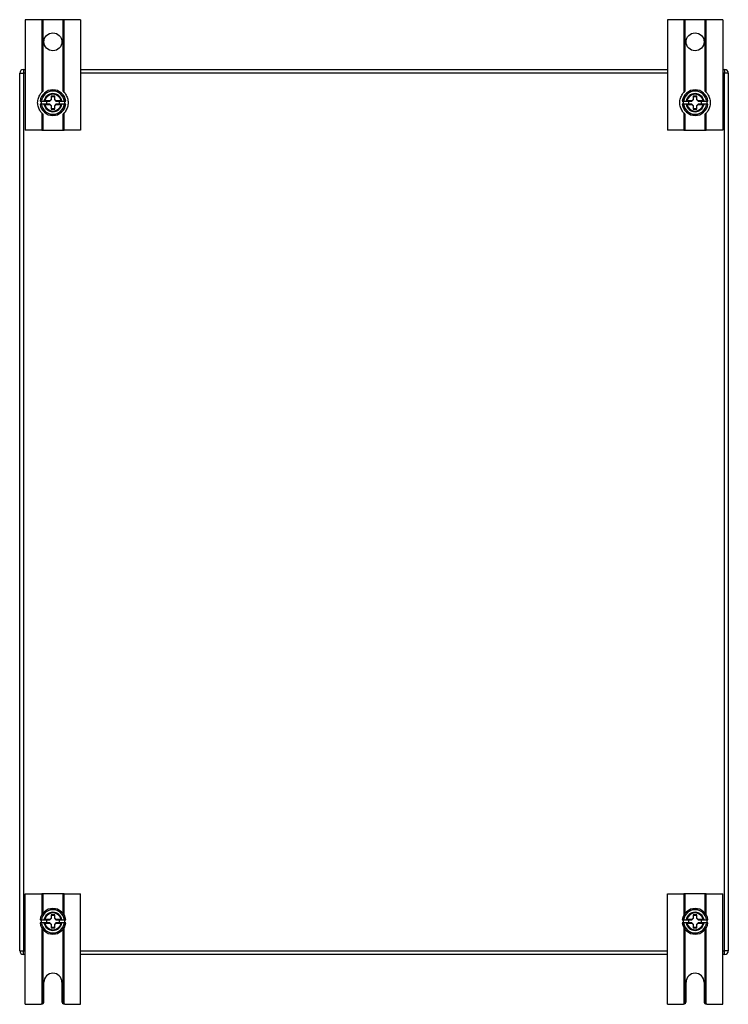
# Model space of a CAD drawing. Header units: inches. Extents: x 10 to 126, y 7 to 90.
# Tile 2 of 10: x 10 to 26, y 38 to 60. Entities that reach past the tile are written whole.
import ezdxf

# ---------------------------------------------------------------- set-up
doc = ezdxf.new("R2010")
doc.units = ezdxf.units.IN
doc.header["$MEASUREMENT"] = 0
doc.layers.add('Visible Edges(ANSI)', color=7, linetype='Continuous', lineweight=25)
doc.layers.add('Visible Tangent Edges(ANSI)', color=7, linetype='Continuous', lineweight=25)

msp = doc.modelspace()

# ---------------------------------------------------------------- linework, layer by layer
at = {"layer": 'Visible Edges(ANSI)'}
for p, q in [((10.549, 60.222), (10.176, 60.222)), ((10.176, 60.222), (10.176, 57.722)), ((10.579, 60.222), (10.549, 60.222)), ((11.022, 60.222), (10.579, 60.222)), ((11.053, 60.222), (11.022, 60.222)), ((11.426, 60.222), (11.053, 60.222)), ((11.426, 60.222), (11.426, 57.722)), ((25.049, 60.222), (24.676, 60.222)), ((24.676, 60.222), (24.676, 57.722)), ((25.079, 60.222), (25.049, 60.222)), ((25.522, 60.222), (25.079, 60.222)), ((25.553, 60.222), (25.522, 60.222)), ((25.926, 60.222), (25.553, 60.222)), ((25.926, 60.222), (25.926, 57.722)), ((10.051, 39.181), (10.051, 59.013)), ((10.135, 59.097), (10.176, 59.097)), ((11.426, 59.097), (24.676, 59.097)), ((25.926, 59.097), (25.967, 59.097)), ((26.051, 59.013), (26.051, 39.181)), ((10.512, 58.38), (10.542, 58.38)), ((10.542, 58.314), (10.512, 58.314)), ((10.542, 58.38), (10.599, 58.38)), ((10.599, 58.314), (10.542, 58.314)), ((10.599, 58.38), (10.607, 58.38)), ((10.607, 58.314), (10.599, 58.314)), ((10.607, 58.38), (10.613, 58.38)), ((10.613, 58.314), (10.607, 58.314)), ((10.613, 58.38), (10.731, 58.38)), ((10.731, 58.314), (10.613, 58.314)), ((10.663, 58.314), (10.663, 58.38)), ((10.731, 58.38), (10.728, 58.388)), ((10.731, 58.314), (10.728, 58.306)), ((10.731, 58.38), (10.767, 58.417)), ((10.767, 58.277), (10.731, 58.314)), ((10.759, 58.493), (10.767, 58.485)), ((10.759, 58.42), (10.767, 58.417)), ((10.767, 58.417), (10.767, 58.485)), ((10.767, 58.485), (10.834, 58.485)), ((10.834, 58.485), (10.842, 58.493)), ((10.834, 58.485), (10.834, 58.417)), ((10.834, 58.417), (10.842, 58.42)), ((10.834, 58.417), (10.87, 58.38)), ((10.87, 58.314), (10.834, 58.277)), ((10.87, 58.38), (10.873, 58.388)), ((10.87, 58.38), (10.988, 58.38)), ((10.988, 58.314), (10.87, 58.314)), ((10.87, 58.314), (10.873, 58.306)), ((10.938, 58.38), (10.938, 58.314)), ((10.988, 58.38), (10.995, 58.38)), ((10.995, 58.314), (10.988, 58.314)), ((10.995, 58.38), (11.003, 58.38)), ((11.003, 58.314), (10.995, 58.314)), ((11.003, 58.38), (11.06, 58.38)), ((11.06, 58.314), (11.003, 58.314)), ((11.06, 58.38), (11.089, 58.38)), ((11.089, 58.314), (11.06, 58.314)), ((25.012, 58.38), (25.042, 58.38)), ((25.042, 58.314), (25.012, 58.314)), ((25.042, 58.38), (25.099, 58.38)), ((25.099, 58.314), (25.042, 58.314)), ((25.099, 58.38), (25.107, 58.38)), ((25.107, 58.314), (25.099, 58.314)), ((25.107, 58.38), (25.113, 58.38)), ((25.113, 58.314), (25.107, 58.314)), ((25.113, 58.38), (25.231, 58.38)), ((25.231, 58.314), (25.113, 58.314)), ((25.163, 58.314), (25.163, 58.38)), ((25.231, 58.38), (25.228, 58.388)), ((25.231, 58.314), (25.228, 58.306)), ((25.231, 58.38), (25.267, 58.417)), ((25.267, 58.277), (25.231, 58.314)), ((25.259, 58.493), (25.267, 58.485)), ((25.259, 58.42), (25.267, 58.417)), ((25.267, 58.417), (25.267, 58.485)), ((25.267, 58.485), (25.334, 58.485)), ((25.334, 58.485), (25.342, 58.493)), ((25.334, 58.485), (25.334, 58.417)), ((25.334, 58.417), (25.342, 58.42)), ((25.334, 58.417), (25.37, 58.38)), ((25.37, 58.314), (25.334, 58.277)), ((25.37, 58.38), (25.373, 58.388)), ((25.37, 58.38), (25.488, 58.38)), ((25.488, 58.314), (25.37, 58.314)), ((25.37, 58.314), (25.373, 58.306)), ((25.438, 58.38), (25.438, 58.314)), ((25.488, 58.38), (25.495, 58.38)), ((25.495, 58.314), (25.488, 58.314)), ((25.495, 58.38), (25.503, 58.38)), ((25.503, 58.314), (25.495, 58.314)), ((25.503, 58.38), (25.56, 58.38)), ((25.56, 58.314), (25.503, 58.314)), ((25.56, 58.38), (25.589, 58.38)), ((25.589, 58.314), (25.56, 58.314)), ((10.767, 58.277), (10.759, 58.274)), ((10.767, 58.209), (10.759, 58.201)), ((10.767, 58.209), (10.767, 58.277)), ((10.834, 58.209), (10.767, 58.209)), ((10.842, 58.274), (10.834, 58.277)), ((10.834, 58.277), (10.834, 58.209)), ((10.842, 58.201), (10.834, 58.209)), ((25.267, 58.277), (25.259, 58.274)), ((25.267, 58.209), (25.259, 58.201)), ((25.267, 58.209), (25.267, 58.277)), ((25.334, 58.209), (25.267, 58.209)), ((25.342, 58.274), (25.334, 58.277)), ((25.334, 58.277), (25.334, 58.209)), ((25.342, 58.201), (25.334, 58.209)), ((10.549, 57.722), (10.176, 57.722)), ((10.549, 57.722), (10.579, 57.722)), ((10.579, 57.722), (11.022, 57.722)), ((11.022, 57.722), (11.053, 57.722)), ((11.426, 57.722), (11.053, 57.722)), ((25.049, 57.722), (24.676, 57.722)), ((25.049, 57.722), (25.079, 57.722)), ((25.079, 57.722), (25.522, 57.722)), ((25.522, 57.722), (25.553, 57.722)), ((25.926, 57.722), (25.553, 57.722)), ((10.176, 40.472), (10.549, 40.472)), ((10.176, 37.972), (10.176, 40.472)), ((10.579, 40.472), (10.549, 40.472)), ((11.022, 40.472), (10.579, 40.472)), ((11.053, 40.472), (11.022, 40.472)), ((11.053, 40.472), (11.426, 40.472)), ((11.426, 37.972), (11.426, 40.472)), ((24.676, 40.472), (25.049, 40.472)), ((24.676, 37.972), (24.676, 40.472)), ((25.079, 40.472), (25.049, 40.472)), ((25.522, 40.472), (25.079, 40.472)), ((25.553, 40.472), (25.522, 40.472)), ((25.553, 40.472), (25.926, 40.472)), ((25.926, 37.972), (25.926, 40.472)), ((10.512, 39.88), (10.542, 39.88)), ((10.542, 39.88), (10.599, 39.88)), ((10.599, 39.88), (10.607, 39.88)), ((10.607, 39.88), (10.613, 39.88)), ((10.613, 39.88), (10.731, 39.88)), ((10.663, 39.814), (10.663, 39.88)), ((10.731, 39.88), (10.728, 39.888)), ((10.731, 39.88), (10.767, 39.917)), ((10.759, 39.993), (10.767, 39.985)), ((10.759, 39.92), (10.767, 39.917)), ((10.767, 39.917), (10.767, 39.985)), ((10.767, 39.985), (10.834, 39.985)), ((10.834, 39.985), (10.842, 39.993)), ((10.834, 39.985), (10.834, 39.917)), ((10.834, 39.917), (10.842, 39.92)), ((10.834, 39.917), (10.87, 39.88)), ((10.87, 39.88), (10.873, 39.888)), ((10.87, 39.88), (10.988, 39.88)), ((10.938, 39.88), (10.938, 39.814)), ((10.988, 39.88), (10.995, 39.88)), ((10.995, 39.88), (11.003, 39.88)), ((11.003, 39.88), (11.06, 39.88)), ((11.06, 39.88), (11.089, 39.88)), ((25.012, 39.88), (25.042, 39.88)), ((25.042, 39.88), (25.099, 39.88)), ((25.099, 39.88), (25.107, 39.88)), ((25.107, 39.88), (25.113, 39.88)), ((25.113, 39.88), (25.231, 39.88)), ((25.163, 39.814), (25.163, 39.88)), ((25.231, 39.88), (25.228, 39.888)), ((25.231, 39.88), (25.267, 39.917)), ((25.259, 39.993), (25.267, 39.985)), ((25.259, 39.92), (25.267, 39.917)), ((25.267, 39.917), (25.267, 39.985)), ((25.267, 39.985), (25.334, 39.985)), ((25.334, 39.985), (25.342, 39.993)), ((25.334, 39.985), (25.334, 39.917)), ((25.334, 39.917), (25.342, 39.92)), ((25.334, 39.917), (25.37, 39.88)), ((25.37, 39.88), (25.373, 39.888)), ((25.37, 39.88), (25.488, 39.88)), ((25.438, 39.88), (25.438, 39.814)), ((25.488, 39.88), (25.495, 39.88)), ((25.495, 39.88), (25.503, 39.88)), ((25.503, 39.88), (25.56, 39.88)), ((25.56, 39.88), (25.589, 39.88)), ((10.542, 39.814), (10.512, 39.814)), ((10.599, 39.814), (10.542, 39.814)), ((10.607, 39.814), (10.599, 39.814)), ((10.613, 39.814), (10.607, 39.814)), ((10.731, 39.814), (10.613, 39.814)), ((10.731, 39.814), (10.728, 39.806)), ((10.767, 39.777), (10.731, 39.814)), ((10.767, 39.777), (10.759, 39.774)), ((10.767, 39.709), (10.759, 39.701)), ((10.767, 39.709), (10.767, 39.777)), ((10.834, 39.709), (10.767, 39.709)), ((10.87, 39.814), (10.834, 39.777)), ((10.842, 39.774), (10.834, 39.777)), ((10.834, 39.777), (10.834, 39.709)), ((10.842, 39.701), (10.834, 39.709)), ((10.988, 39.814), (10.87, 39.814)), ((10.87, 39.814), (10.873, 39.806)), ((10.995, 39.814), (10.988, 39.814)), ((11.003, 39.814), (10.995, 39.814)), ((11.06, 39.814), (11.003, 39.814)), ((11.089, 39.814), (11.06, 39.814)), ((25.042, 39.814), (25.012, 39.814)), ((25.099, 39.814), (25.042, 39.814)), ((25.107, 39.814), (25.099, 39.814)), ((25.113, 39.814), (25.107, 39.814)), ((25.231, 39.814), (25.113, 39.814)), ((25.231, 39.814), (25.228, 39.806)), ((25.267, 39.777), (25.231, 39.814)), ((25.267, 39.777), (25.259, 39.774)), ((25.267, 39.709), (25.259, 39.701)), ((25.267, 39.709), (25.267, 39.777)), ((25.334, 39.709), (25.267, 39.709)), ((25.37, 39.814), (25.334, 39.777)), ((25.342, 39.774), (25.334, 39.777)), ((25.334, 39.777), (25.334, 39.709)), ((25.342, 39.701), (25.334, 39.709)), ((25.488, 39.814), (25.37, 39.814)), ((25.37, 39.814), (25.373, 39.806)), ((25.495, 39.814), (25.488, 39.814)), ((25.503, 39.814), (25.495, 39.814)), ((25.56, 39.814), (25.503, 39.814)), ((25.589, 39.814), (25.56, 39.814)), ((10.176, 39.097), (10.135, 39.097)), ((24.676, 39.097), (11.426, 39.097)), ((25.967, 39.097), (25.926, 39.097)), ((10.598, 38.034), (10.598, 38.472)), ((11.004, 38.472), (11.004, 38.034)), ((25.098, 38.034), (25.098, 38.472)), ((25.504, 38.472), (25.504, 38.034)), ((10.176, 37.972), (10.536, 37.972)), ((11.066, 37.972), (11.426, 37.972)), ((24.676, 37.972), (25.036, 37.972)), ((25.566, 37.972), (25.926, 37.972))]:
    msp.add_line(p, q, dxfattribs=at)
at = {"layer": 'Visible Edges(ANSI)', "flags": 128}
for points in [[(10.549, 58.112), (10.543, 58.118), (10.535, 58.127), (10.525, 58.14), (10.514, 58.156), (10.502, 58.175), (10.491, 58.197), (10.481, 58.219), (10.472, 58.243), (10.465, 58.268), (10.46, 58.295), (10.457, 58.321), (10.456, 58.347), (10.457, 58.373), (10.46, 58.399), (10.465, 58.426), (10.472, 58.451), (10.481, 58.475), (10.491, 58.497), (10.502, 58.519), (10.514, 58.538), (10.525, 58.554), (10.535, 58.567), (10.543, 58.576), (10.549, 58.582)], [(10.549, 58.582), (10.549, 58.582), (10.55, 58.583), (10.55, 58.584), (10.551, 58.585), (10.552, 58.585), (10.553, 58.586), (10.554, 58.588), (10.555, 58.589), (10.556, 58.59), (10.558, 58.591), (10.559, 58.592), (10.56, 58.594), (10.562, 58.595), (10.563, 58.597), (10.565, 58.598), (10.566, 58.599), (10.568, 58.601), (10.569, 58.602), (10.571, 58.604), (10.573, 58.605), (10.574, 58.607), (10.576, 58.608), (10.578, 58.61), (10.579, 58.611)], [(11.022, 58.611), (11.024, 58.61), (11.025, 58.608), (11.027, 58.607), (11.029, 58.605), (11.03, 58.604), (11.032, 58.602), (11.034, 58.601), (11.035, 58.599), (11.037, 58.598), (11.038, 58.597), (11.04, 58.595), (11.041, 58.594), (11.042, 58.592), (11.044, 58.591), (11.045, 58.59), (11.046, 58.589), (11.047, 58.588), (11.048, 58.586), (11.049, 58.585), (11.05, 58.585), (11.051, 58.584), (11.052, 58.583), (11.052, 58.582), (11.053, 58.582)], [(11.053, 58.582), (11.058, 58.576), (11.066, 58.567), (11.076, 58.554), (11.087, 58.538), (11.099, 58.519), (11.111, 58.497), (11.12, 58.475), (11.129, 58.451), (11.136, 58.426), (11.141, 58.399), (11.144, 58.373), (11.145, 58.347), (11.144, 58.321), (11.141, 58.295), (11.136, 58.268), (11.129, 58.243), (11.12, 58.219), (11.111, 58.197), (11.099, 58.175), (11.087, 58.156), (11.076, 58.14), (11.066, 58.127), (11.058, 58.118), (11.053, 58.112)], [(25.049, 58.112), (25.043, 58.118), (25.035, 58.127), (25.025, 58.14), (25.014, 58.156), (25.002, 58.175), (24.991, 58.197), (24.981, 58.219), (24.972, 58.243), (24.965, 58.268), (24.96, 58.295), (24.957, 58.321), (24.956, 58.347), (24.957, 58.373), (24.96, 58.399), (24.965, 58.426), (24.972, 58.451), (24.981, 58.475), (24.991, 58.497), (25.002, 58.519), (25.014, 58.538), (25.025, 58.554), (25.035, 58.567), (25.043, 58.576), (25.049, 58.582)], [(25.049, 58.582), (25.049, 58.582), (25.05, 58.583), (25.05, 58.584), (25.051, 58.585), (25.052, 58.585), (25.053, 58.586), (25.054, 58.588), (25.055, 58.589), (25.056, 58.59), (25.058, 58.591), (25.059, 58.592), (25.06, 58.594), (25.062, 58.595), (25.063, 58.597), (25.065, 58.598), (25.066, 58.599), (25.068, 58.601), (25.069, 58.602), (25.071, 58.604), (25.073, 58.605), (25.074, 58.607), (25.076, 58.608), (25.078, 58.61), (25.079, 58.611)], [(25.522, 58.611), (25.524, 58.61), (25.525, 58.608), (25.527, 58.607), (25.529, 58.605), (25.53, 58.604), (25.532, 58.602), (25.534, 58.601), (25.535, 58.599), (25.537, 58.598), (25.538, 58.597), (25.54, 58.595), (25.541, 58.594), (25.542, 58.592), (25.544, 58.591), (25.545, 58.59), (25.546, 58.589), (25.547, 58.588), (25.548, 58.586), (25.549, 58.585), (25.55, 58.585), (25.551, 58.584), (25.552, 58.583), (25.552, 58.582), (25.553, 58.582)], [(25.553, 58.582), (25.558, 58.576), (25.566, 58.567), (25.576, 58.554), (25.587, 58.538), (25.599, 58.519), (25.611, 58.497), (25.62, 58.475), (25.629, 58.451), (25.636, 58.426), (25.641, 58.399), (25.644, 58.373), (25.645, 58.347), (25.644, 58.321), (25.641, 58.295), (25.636, 58.268), (25.629, 58.243), (25.62, 58.219), (25.611, 58.197), (25.599, 58.175), (25.587, 58.156), (25.576, 58.14), (25.566, 58.127), (25.558, 58.118), (25.553, 58.112)], [(10.579, 58.083), (10.578, 58.084), (10.576, 58.086), (10.574, 58.087), (10.573, 58.089), (10.571, 58.09), (10.569, 58.092), (10.568, 58.093), (10.566, 58.095), (10.565, 58.096), (10.563, 58.098), (10.562, 58.099), (10.56, 58.1), (10.559, 58.102), (10.558, 58.103), (10.556, 58.104), (10.555, 58.105), (10.554, 58.107), (10.553, 58.108), (10.552, 58.109), (10.551, 58.11), (10.55, 58.11), (10.55, 58.111), (10.549, 58.112), (10.549, 58.112)], [(11.053, 58.112), (11.052, 58.112), (11.052, 58.111), (11.051, 58.11), (11.05, 58.11), (11.049, 58.109), (11.048, 58.108), (11.047, 58.107), (11.046, 58.105), (11.045, 58.104), (11.044, 58.103), (11.042, 58.102), (11.041, 58.1), (11.04, 58.099), (11.038, 58.098), (11.037, 58.096), (11.035, 58.095), (11.034, 58.093), (11.032, 58.092), (11.03, 58.09), (11.029, 58.089), (11.027, 58.087), (11.025, 58.086), (11.024, 58.084), (11.022, 58.083)], [(25.079, 58.083), (25.078, 58.084), (25.076, 58.086), (25.074, 58.087), (25.073, 58.089), (25.071, 58.09), (25.069, 58.092), (25.068, 58.093), (25.066, 58.095), (25.065, 58.096), (25.063, 58.098), (25.062, 58.099), (25.06, 58.1), (25.059, 58.102), (25.058, 58.103), (25.056, 58.104), (25.055, 58.105), (25.054, 58.107), (25.053, 58.108), (25.052, 58.109), (25.051, 58.11), (25.05, 58.11), (25.05, 58.111), (25.049, 58.112), (25.049, 58.112)], [(25.553, 58.112), (25.552, 58.112), (25.552, 58.111), (25.551, 58.11), (25.55, 58.11), (25.549, 58.109), (25.548, 58.108), (25.547, 58.107), (25.546, 58.105), (25.545, 58.104), (25.544, 58.103), (25.542, 58.102), (25.541, 58.1), (25.54, 58.099), (25.538, 58.098), (25.537, 58.096), (25.535, 58.095), (25.534, 58.093), (25.532, 58.092), (25.53, 58.09), (25.529, 58.089), (25.527, 58.087), (25.525, 58.086), (25.524, 58.084), (25.522, 58.083)], [(10.549, 37.973), (10.548, 37.973), (10.548, 37.973), (10.548, 37.973), (10.547, 37.973), (10.547, 37.973), (10.547, 37.973), (10.546, 37.973), (10.546, 37.973), (10.545, 37.973), (10.545, 37.973), (10.544, 37.973), (10.544, 37.973), (10.543, 37.972), (10.543, 37.972), (10.542, 37.972), (10.541, 37.972), (10.541, 37.972), (10.54, 37.972), (10.539, 37.972), (10.539, 37.972), (10.538, 37.972), (10.537, 37.972), (10.536, 37.972), (10.536, 37.972)], [(10.579, 37.99), (10.578, 37.989), (10.577, 37.987), (10.575, 37.986), (10.573, 37.985), (10.572, 37.984), (10.57, 37.982), (10.568, 37.981), (10.567, 37.98), (10.565, 37.98), (10.564, 37.979), (10.562, 37.978), (10.56, 37.977), (10.559, 37.977), (10.558, 37.976), (10.556, 37.976), (10.555, 37.975), (10.554, 37.975), (10.553, 37.974), (10.552, 37.974), (10.551, 37.974), (10.55, 37.974), (10.55, 37.974), (10.549, 37.974), (10.549, 37.973)], [(11.053, 37.973), (11.052, 37.974), (11.052, 37.974), (11.051, 37.974), (11.05, 37.974), (11.05, 37.974), (11.049, 37.974), (11.047, 37.975), (11.046, 37.975), (11.045, 37.976), (11.044, 37.976), (11.042, 37.977), (11.041, 37.977), (11.039, 37.978), (11.038, 37.979), (11.036, 37.98), (11.035, 37.98), (11.033, 37.981), (11.031, 37.982), (11.03, 37.984), (11.028, 37.985), (11.026, 37.986), (11.025, 37.987), (11.023, 37.989), (11.022, 37.99)], [(11.066, 37.972), (11.065, 37.972), (11.064, 37.972), (11.063, 37.972), (11.063, 37.972), (11.062, 37.972), (11.061, 37.972), (11.061, 37.972), (11.06, 37.972), (11.059, 37.972), (11.059, 37.972), (11.058, 37.972), (11.058, 37.973), (11.057, 37.973), (11.057, 37.973), (11.056, 37.973), (11.056, 37.973), (11.055, 37.973), (11.055, 37.973), (11.054, 37.973), (11.054, 37.973), (11.054, 37.973), (11.053, 37.973), (11.053, 37.973), (11.053, 37.973)], [(25.049, 37.973), (25.048, 37.973), (25.048, 37.973), (25.048, 37.973), (25.047, 37.973), (25.047, 37.973), (25.047, 37.973), (25.046, 37.973), (25.046, 37.973), (25.045, 37.973), (25.045, 37.973), (25.044, 37.973), (25.044, 37.973), (25.043, 37.972), (25.043, 37.972), (25.042, 37.972), (25.041, 37.972), (25.041, 37.972), (25.04, 37.972), (25.039, 37.972), (25.039, 37.972), (25.038, 37.972), (25.037, 37.972), (25.036, 37.972), (25.036, 37.972)], [(25.079, 37.99), (25.078, 37.989), (25.077, 37.987), (25.075, 37.986), (25.073, 37.985), (25.072, 37.984), (25.07, 37.982), (25.068, 37.981), (25.067, 37.98), (25.065, 37.98), (25.064, 37.979), (25.062, 37.978), (25.06, 37.977), (25.059, 37.977), (25.058, 37.976), (25.056, 37.976), (25.055, 37.975), (25.054, 37.975), (25.053, 37.974), (25.052, 37.974), (25.051, 37.974), (25.05, 37.974), (25.05, 37.974), (25.049, 37.974), (25.049, 37.973)], [(25.553, 37.973), (25.552, 37.974), (25.552, 37.974), (25.551, 37.974), (25.55, 37.974), (25.55, 37.974), (25.549, 37.974), (25.547, 37.975), (25.546, 37.975), (25.545, 37.976), (25.544, 37.976), (25.542, 37.977), (25.541, 37.977), (25.539, 37.978), (25.538, 37.979), (25.536, 37.98), (25.535, 37.98), (25.533, 37.981), (25.531, 37.982), (25.53, 37.984), (25.528, 37.985), (25.526, 37.986), (25.525, 37.987), (25.523, 37.989), (25.522, 37.99)], [(25.566, 37.972), (25.565, 37.972), (25.564, 37.972), (25.563, 37.972), (25.563, 37.972), (25.562, 37.972), (25.561, 37.972), (25.561, 37.972), (25.56, 37.972), (25.559, 37.972), (25.559, 37.972), (25.558, 37.972), (25.558, 37.973), (25.557, 37.973), (25.557, 37.973), (25.556, 37.973), (25.556, 37.973), (25.555, 37.973), (25.555, 37.973), (25.554, 37.973), (25.554, 37.973), (25.554, 37.973), (25.553, 37.973), (25.553, 37.973), (25.553, 37.973)]]:
    msp.add_lwpolyline(points, dxfattribs=at)
at = {"layer": 'Visible Edges(ANSI)'}
for centre in [(10.801, 59.722), (25.301, 59.722)]:
    msp.add_circle(centre, 0.203, dxfattribs=at)
for centre, radius, start, end in [((10.135, 59.013), 0.084, 90, 180), ((25.967, 59.013), 0.084, 0, 90), ((10.801, 58.347), 0.291, 6.6104, 173.3896), ((10.801, 58.347), 0.197, 9.7878, 170.2122), ((25.301, 58.347), 0.291, 6.6104, 173.3896), ((25.301, 58.347), 0.197, 9.7878, 170.2122), ((10.801, 58.347), 0.291, 186.6104, 353.3896), ((10.801, 58.347), 0.269, 172.8461, 187.1539), ((10.801, 58.347), 0.197, 189.7878, 350.2122), ((10.801, 58.347), 0.269, 352.8461, 7.1539), ((25.301, 58.347), 0.291, 186.6104, 353.3896), ((25.301, 58.347), 0.269, 172.8461, 187.1539), ((25.301, 58.347), 0.197, 189.7878, 350.2122), ((25.301, 58.347), 0.269, 352.8461, 7.1539), ((10.801, 39.847), 0.291, 6.6104, 173.3896), ((25.301, 39.847), 0.291, 6.6104, 173.3896), ((10.801, 39.847), 0.269, 172.8461, 187.1539), ((10.801, 39.847), 0.197, 9.7878, 170.2122), ((10.801, 39.847), 0.269, 352.8461, 7.1539), ((25.301, 39.847), 0.269, 172.8461, 187.1539), ((25.301, 39.847), 0.197, 9.7878, 170.2122), ((25.301, 39.847), 0.269, 352.8461, 7.1539), ((10.801, 39.847), 0.291, 186.6104, 353.3896), ((10.801, 39.847), 0.197, 189.7878, 350.2122), ((25.301, 39.847), 0.291, 186.6104, 353.3896), ((25.301, 39.847), 0.197, 189.7878, 350.2122), ((10.135, 39.181), 0.084, 180, 270), ((25.967, 39.181), 0.084, 270, 0), ((10.801, 38.472), 0.203, 0, 180), ((25.301, 38.472), 0.203, 0, 180), ((10.536, 38.034), 0.062, 314.9335, 0), ((11.066, 38.034), 0.062, 180, 225.0665), ((25.036, 38.034), 0.062, 314.9335, 0), ((25.566, 38.034), 0.062, 180, 225.0665)]:
    msp.add_arc(centre, radius, start, end, dxfattribs=at)
at = {"layer": 'Visible Tangent Edges(ANSI)'}
for p, q in [((10.549, 60.222), (10.549, 58.582)), ((10.579, 58.611), (10.579, 60.222)), ((11.022, 60.222), (11.022, 58.611)), ((11.053, 58.582), (11.053, 60.222)), ((25.049, 60.222), (25.049, 58.582)), ((25.079, 58.611), (25.079, 60.222)), ((25.522, 60.222), (25.522, 58.611)), ((25.553, 58.582), (25.553, 60.222)), ((10.051, 59.013), (10.135, 59.013)), ((10.135, 59.097), (10.135, 59.013)), ((10.176, 59.013), (10.135, 59.013)), ((10.135, 59.013), (10.135, 39.181)), ((24.676, 59.013), (11.426, 59.013)), ((25.967, 59.013), (25.926, 59.013)), ((25.967, 59.097), (25.967, 59.013)), ((26.051, 59.013), (25.967, 59.013)), ((25.967, 39.181), (25.967, 59.013)), ((10.609, 58.39), (10.616, 58.388)), ((10.609, 58.304), (10.616, 58.306)), ((10.728, 58.388), (10.616, 58.388)), ((10.616, 58.306), (10.728, 58.306)), ((10.759, 58.42), (10.728, 58.388)), ((10.728, 58.306), (10.759, 58.274)), ((10.759, 58.493), (10.759, 58.42)), ((10.842, 58.493), (10.759, 58.493)), ((10.842, 58.42), (10.842, 58.493)), ((10.873, 58.388), (10.842, 58.42)), ((10.842, 58.274), (10.873, 58.306)), ((10.985, 58.388), (10.873, 58.388)), ((10.873, 58.306), (10.985, 58.306)), ((10.993, 58.39), (10.985, 58.388)), ((10.993, 58.304), (10.985, 58.306)), ((25.109, 58.39), (25.116, 58.388)), ((25.109, 58.304), (25.116, 58.306)), ((25.228, 58.388), (25.116, 58.388)), ((25.116, 58.306), (25.228, 58.306)), ((25.259, 58.42), (25.228, 58.388)), ((25.228, 58.306), (25.259, 58.274)), ((25.259, 58.493), (25.259, 58.42)), ((25.342, 58.493), (25.259, 58.493)), ((25.342, 58.42), (25.342, 58.493)), ((25.373, 58.388), (25.342, 58.42)), ((25.342, 58.274), (25.373, 58.306)), ((25.485, 58.388), (25.373, 58.388)), ((25.373, 58.306), (25.485, 58.306)), ((25.493, 58.39), (25.485, 58.388)), ((25.493, 58.304), (25.485, 58.306)), ((10.549, 58.112), (10.549, 57.722)), ((10.579, 57.722), (10.579, 58.083)), ((10.759, 58.274), (10.759, 58.201)), ((10.759, 58.201), (10.842, 58.201)), ((10.842, 58.201), (10.842, 58.274)), ((11.022, 58.083), (11.022, 57.722)), ((11.053, 57.722), (11.053, 58.112)), ((25.049, 58.112), (25.049, 57.722)), ((25.079, 57.722), (25.079, 58.083)), ((25.259, 58.274), (25.259, 58.201)), ((25.259, 58.201), (25.342, 58.201)), ((25.342, 58.201), (25.342, 58.274)), ((25.522, 58.083), (25.522, 57.722)), ((25.553, 57.722), (25.553, 58.112)), ((10.549, 40.472), (10.549, 39.992)), ((10.579, 40.036), (10.579, 40.472)), ((11.022, 40.472), (11.022, 40.036)), ((11.053, 39.992), (11.053, 40.472)), ((25.049, 40.472), (25.049, 39.992)), ((25.079, 40.036), (25.079, 40.472)), ((25.522, 40.472), (25.522, 40.036)), ((25.553, 39.992), (25.553, 40.472)), ((10.609, 39.89), (10.616, 39.888)), ((10.728, 39.888), (10.616, 39.888)), ((10.759, 39.92), (10.728, 39.888)), ((10.759, 39.993), (10.759, 39.92)), ((10.842, 39.993), (10.759, 39.993)), ((10.842, 39.92), (10.842, 39.993)), ((10.873, 39.888), (10.842, 39.92)), ((10.985, 39.888), (10.873, 39.888)), ((10.993, 39.89), (10.985, 39.888)), ((25.109, 39.89), (25.116, 39.888)), ((25.228, 39.888), (25.116, 39.888)), ((25.259, 39.92), (25.228, 39.888)), ((25.259, 39.993), (25.259, 39.92)), ((25.342, 39.993), (25.259, 39.993)), ((25.342, 39.92), (25.342, 39.993)), ((25.373, 39.888), (25.342, 39.92)), ((25.485, 39.888), (25.373, 39.888)), ((25.493, 39.89), (25.485, 39.888)), ((10.549, 39.702), (10.549, 37.973)), ((10.579, 37.99), (10.579, 39.658)), ((10.609, 39.804), (10.616, 39.806)), ((10.616, 39.806), (10.728, 39.806)), ((10.728, 39.806), (10.759, 39.774)), ((10.759, 39.774), (10.759, 39.701)), ((10.759, 39.701), (10.842, 39.701)), ((10.842, 39.774), (10.873, 39.806)), ((10.842, 39.701), (10.842, 39.774)), ((10.873, 39.806), (10.985, 39.806)), ((10.993, 39.804), (10.985, 39.806)), ((11.022, 39.658), (11.022, 37.99)), ((11.053, 37.973), (11.053, 39.702)), ((25.049, 39.702), (25.049, 37.973)), ((25.079, 37.99), (25.079, 39.658)), ((25.109, 39.804), (25.116, 39.806)), ((25.116, 39.806), (25.228, 39.806)), ((25.228, 39.806), (25.259, 39.774)), ((25.259, 39.774), (25.259, 39.701)), ((25.259, 39.701), (25.342, 39.701)), ((25.342, 39.774), (25.373, 39.806)), ((25.342, 39.701), (25.342, 39.774)), ((25.373, 39.806), (25.485, 39.806)), ((25.493, 39.804), (25.485, 39.806)), ((25.522, 39.658), (25.522, 37.99)), ((25.553, 37.973), (25.553, 39.702)), ((10.051, 39.181), (10.135, 39.181)), ((10.135, 39.097), (10.135, 39.181)), ((10.135, 39.181), (10.176, 39.181)), ((11.426, 39.181), (24.676, 39.181)), ((25.926, 39.181), (25.967, 39.181)), ((26.051, 39.181), (25.967, 39.181)), ((25.967, 39.097), (25.967, 39.181))]:
    msp.add_line(p, q, dxfattribs=at)
at = {"layer": 'Visible Tangent Edges(ANSI)', "flags": 128}
for points in [[(10.613, 58.38), (10.613, 58.381), (10.613, 58.381), (10.613, 58.381), (10.614, 58.381), (10.614, 58.381), (10.614, 58.381), (10.614, 58.381), (10.614, 58.382), (10.614, 58.382), (10.614, 58.382), (10.614, 58.382), (10.614, 58.383), (10.614, 58.383), (10.614, 58.384), (10.615, 58.384), (10.615, 58.384), (10.615, 58.385), (10.615, 58.385), (10.615, 58.386), (10.615, 58.386), (10.616, 58.387), (10.616, 58.387), (10.616, 58.388), (10.616, 58.388)], [(10.616, 58.306), (10.616, 58.306), (10.616, 58.307), (10.616, 58.307), (10.615, 58.308), (10.615, 58.308), (10.615, 58.309), (10.615, 58.309), (10.615, 58.31), (10.615, 58.31), (10.614, 58.31), (10.614, 58.311), (10.614, 58.311), (10.614, 58.312), (10.614, 58.312), (10.614, 58.312), (10.614, 58.312), (10.614, 58.313), (10.614, 58.313), (10.614, 58.313), (10.614, 58.313), (10.613, 58.313), (10.613, 58.314), (10.613, 58.314), (10.613, 58.314)], [(10.985, 58.388), (10.985, 58.388), (10.986, 58.387), (10.986, 58.387), (10.986, 58.386), (10.986, 58.386), (10.986, 58.385), (10.986, 58.385), (10.987, 58.384), (10.987, 58.384), (10.987, 58.384), (10.987, 58.383), (10.987, 58.383), (10.987, 58.382), (10.987, 58.382), (10.988, 58.382), (10.988, 58.382), (10.988, 58.381), (10.988, 58.381), (10.988, 58.381), (10.988, 58.381), (10.988, 58.381), (10.988, 58.381), (10.988, 58.381), (10.988, 58.38)], [(10.988, 58.314), (10.988, 58.314), (10.988, 58.314), (10.988, 58.313), (10.988, 58.313), (10.988, 58.313), (10.988, 58.313), (10.988, 58.313), (10.988, 58.312), (10.988, 58.312), (10.987, 58.312), (10.987, 58.312), (10.987, 58.311), (10.987, 58.311), (10.987, 58.31), (10.987, 58.31), (10.987, 58.31), (10.986, 58.309), (10.986, 58.309), (10.986, 58.308), (10.986, 58.308), (10.986, 58.307), (10.986, 58.307), (10.985, 58.306), (10.985, 58.306)], [(25.113, 58.38), (25.113, 58.381), (25.113, 58.381), (25.113, 58.381), (25.114, 58.381), (25.114, 58.381), (25.114, 58.381), (25.114, 58.381), (25.114, 58.382), (25.114, 58.382), (25.114, 58.382), (25.114, 58.382), (25.114, 58.383), (25.114, 58.383), (25.114, 58.384), (25.115, 58.384), (25.115, 58.384), (25.115, 58.385), (25.115, 58.385), (25.115, 58.386), (25.115, 58.386), (25.116, 58.387), (25.116, 58.387), (25.116, 58.388), (25.116, 58.388)], [(25.116, 58.306), (25.116, 58.306), (25.116, 58.307), (25.116, 58.307), (25.115, 58.308), (25.115, 58.308), (25.115, 58.309), (25.115, 58.309), (25.115, 58.31), (25.115, 58.31), (25.114, 58.31), (25.114, 58.311), (25.114, 58.311), (25.114, 58.312), (25.114, 58.312), (25.114, 58.312), (25.114, 58.312), (25.114, 58.313), (25.114, 58.313), (25.114, 58.313), (25.114, 58.313), (25.113, 58.313), (25.113, 58.314), (25.113, 58.314), (25.113, 58.314)], [(25.485, 58.388), (25.485, 58.388), (25.486, 58.387), (25.486, 58.387), (25.486, 58.386), (25.486, 58.386), (25.486, 58.385), (25.486, 58.385), (25.487, 58.384), (25.487, 58.384), (25.487, 58.384), (25.487, 58.383), (25.487, 58.383), (25.487, 58.382), (25.487, 58.382), (25.488, 58.382), (25.488, 58.382), (25.488, 58.381), (25.488, 58.381), (25.488, 58.381), (25.488, 58.381), (25.488, 58.381), (25.488, 58.381), (25.488, 58.381), (25.488, 58.38)], [(25.488, 58.314), (25.488, 58.314), (25.488, 58.314), (25.488, 58.313), (25.488, 58.313), (25.488, 58.313), (25.488, 58.313), (25.488, 58.313), (25.488, 58.312), (25.488, 58.312), (25.487, 58.312), (25.487, 58.312), (25.487, 58.311), (25.487, 58.311), (25.487, 58.31), (25.487, 58.31), (25.487, 58.31), (25.486, 58.309), (25.486, 58.309), (25.486, 58.308), (25.486, 58.308), (25.486, 58.307), (25.486, 58.307), (25.485, 58.306), (25.485, 58.306)], [(10.613, 39.88), (10.613, 39.881), (10.613, 39.881), (10.613, 39.881), (10.614, 39.881), (10.614, 39.881), (10.614, 39.881), (10.614, 39.881), (10.614, 39.882), (10.614, 39.882), (10.614, 39.882), (10.614, 39.882), (10.614, 39.883), (10.614, 39.883), (10.614, 39.884), (10.615, 39.884), (10.615, 39.884), (10.615, 39.885), (10.615, 39.885), (10.615, 39.886), (10.615, 39.886), (10.616, 39.887), (10.616, 39.887), (10.616, 39.888), (10.616, 39.888)], [(10.985, 39.888), (10.985, 39.888), (10.986, 39.887), (10.986, 39.887), (10.986, 39.886), (10.986, 39.886), (10.986, 39.885), (10.986, 39.885), (10.987, 39.884), (10.987, 39.884), (10.987, 39.884), (10.987, 39.883), (10.987, 39.883), (10.987, 39.882), (10.987, 39.882), (10.988, 39.882), (10.988, 39.882), (10.988, 39.881), (10.988, 39.881), (10.988, 39.881), (10.988, 39.881), (10.988, 39.881), (10.988, 39.881), (10.988, 39.881), (10.988, 39.88)], [(25.113, 39.88), (25.113, 39.881), (25.113, 39.881), (25.113, 39.881), (25.114, 39.881), (25.114, 39.881), (25.114, 39.881), (25.114, 39.881), (25.114, 39.882), (25.114, 39.882), (25.114, 39.882), (25.114, 39.882), (25.114, 39.883), (25.114, 39.883), (25.114, 39.884), (25.115, 39.884), (25.115, 39.884), (25.115, 39.885), (25.115, 39.885), (25.115, 39.886), (25.115, 39.886), (25.116, 39.887), (25.116, 39.887), (25.116, 39.888), (25.116, 39.888)], [(25.485, 39.888), (25.485, 39.888), (25.486, 39.887), (25.486, 39.887), (25.486, 39.886), (25.486, 39.886), (25.486, 39.885), (25.486, 39.885), (25.487, 39.884), (25.487, 39.884), (25.487, 39.884), (25.487, 39.883), (25.487, 39.883), (25.487, 39.882), (25.487, 39.882), (25.488, 39.882), (25.488, 39.882), (25.488, 39.881), (25.488, 39.881), (25.488, 39.881), (25.488, 39.881), (25.488, 39.881), (25.488, 39.881), (25.488, 39.881), (25.488, 39.88)], [(10.616, 39.806), (10.616, 39.806), (10.616, 39.807), (10.616, 39.807), (10.615, 39.808), (10.615, 39.808), (10.615, 39.809), (10.615, 39.809), (10.615, 39.81), (10.615, 39.81), (10.614, 39.81), (10.614, 39.811), (10.614, 39.811), (10.614, 39.812), (10.614, 39.812), (10.614, 39.812), (10.614, 39.812), (10.614, 39.813), (10.614, 39.813), (10.614, 39.813), (10.614, 39.813), (10.613, 39.813), (10.613, 39.814), (10.613, 39.814), (10.613, 39.814)], [(10.988, 39.814), (10.988, 39.814), (10.988, 39.814), (10.988, 39.813), (10.988, 39.813), (10.988, 39.813), (10.988, 39.813), (10.988, 39.813), (10.988, 39.812), (10.988, 39.812), (10.987, 39.812), (10.987, 39.812), (10.987, 39.811), (10.987, 39.811), (10.987, 39.81), (10.987, 39.81), (10.987, 39.81), (10.986, 39.809), (10.986, 39.809), (10.986, 39.808), (10.986, 39.808), (10.986, 39.807), (10.986, 39.807), (10.985, 39.806), (10.985, 39.806)], [(25.116, 39.806), (25.116, 39.806), (25.116, 39.807), (25.116, 39.807), (25.115, 39.808), (25.115, 39.808), (25.115, 39.809), (25.115, 39.809), (25.115, 39.81), (25.115, 39.81), (25.114, 39.81), (25.114, 39.811), (25.114, 39.811), (25.114, 39.812), (25.114, 39.812), (25.114, 39.812), (25.114, 39.812), (25.114, 39.813), (25.114, 39.813), (25.114, 39.813), (25.114, 39.813), (25.113, 39.813), (25.113, 39.814), (25.113, 39.814), (25.113, 39.814)], [(25.488, 39.814), (25.488, 39.814), (25.488, 39.814), (25.488, 39.813), (25.488, 39.813), (25.488, 39.813), (25.488, 39.813), (25.488, 39.813), (25.488, 39.812), (25.488, 39.812), (25.487, 39.812), (25.487, 39.812), (25.487, 39.811), (25.487, 39.811), (25.487, 39.81), (25.487, 39.81), (25.487, 39.81), (25.486, 39.809), (25.486, 39.809), (25.486, 39.808), (25.486, 39.808), (25.486, 39.807), (25.486, 39.807), (25.485, 39.806), (25.485, 39.806)]]:
    msp.add_lwpolyline(points, dxfattribs=at)
at = {"layer": 'Visible Tangent Edges(ANSI)'}
for centre, radius, start, end in [((10.801, 58.347), 0.261, 7.3617, 172.6383), ((10.801, 58.347), 0.205, 9.4079, 170.5921), ((10.801, 58.347), 0.189, 12.6356, 167.3644), ((25.301, 58.347), 0.261, 7.3617, 172.6383), ((25.301, 58.347), 0.205, 9.4079, 170.5921), ((25.301, 58.347), 0.189, 12.6356, 167.3644), ((10.801, 58.347), 0.261, 187.3617, 352.6383), ((10.801, 58.347), 0.205, 189.4079, 350.5921), ((10.801, 58.347), 0.189, 192.6356, 347.3644), ((25.301, 58.347), 0.261, 187.3617, 352.6383), ((25.301, 58.347), 0.205, 189.4079, 350.5921), ((25.301, 58.347), 0.189, 192.6356, 347.3644), ((10.801, 39.847), 0.261, 7.3617, 172.6383), ((10.801, 39.847), 0.205, 9.4079, 170.5921), ((25.301, 39.847), 0.261, 7.3617, 172.6383), ((25.301, 39.847), 0.205, 9.4079, 170.5921), ((10.801, 39.847), 0.189, 12.6356, 167.3644), ((25.301, 39.847), 0.189, 12.6356, 167.3644), ((10.801, 39.847), 0.261, 187.3617, 352.6383), ((10.801, 39.847), 0.205, 189.4079, 350.5921), ((10.801, 39.847), 0.189, 192.6356, 347.3644), ((25.301, 39.847), 0.261, 187.3617, 352.6383), ((25.301, 39.847), 0.205, 189.4079, 350.5921), ((25.301, 39.847), 0.189, 192.6356, 347.3644)]:
    msp.add_arc(centre, radius, start, end, dxfattribs=at)

doc.saveas('drawing.dxf')
